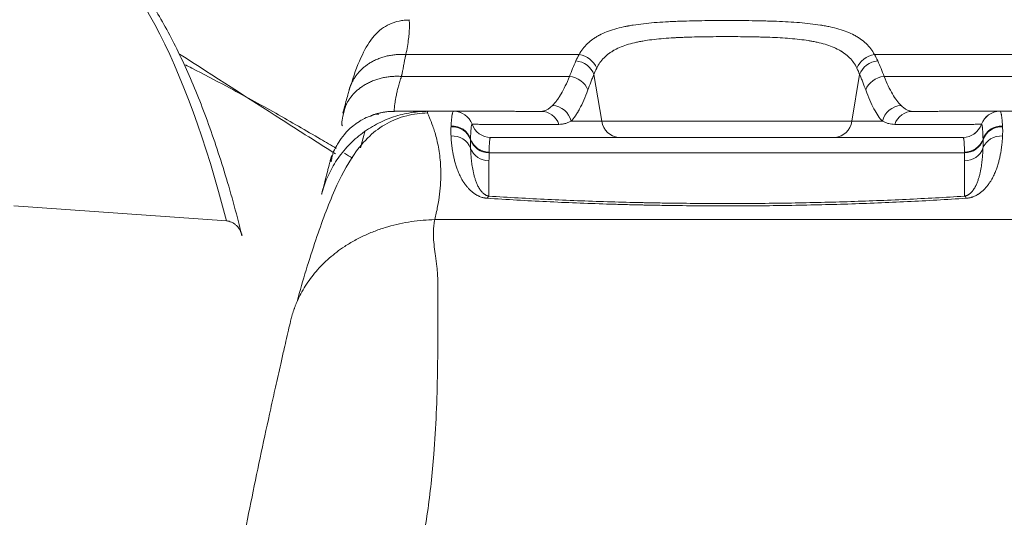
# Model space of a CAD drawing. Header units: millimetres. Extents: x -8 to 594, y 0 to 420.
# Tile 236 of 249: x 504.85 to 512.4, y 138.78 to 142.6. Entities that reach past the tile are written whole.
import ezdxf

# ---------------------------------------------------------------- set-up
doc = ezdxf.new("R2010")
doc.units = ezdxf.units.MM
doc.layers.add('1', color=7, linetype='Continuous', true_color=0xffffff)
doc.styles.add('Calibri', font='txt')
doc.dimstyles.get("Standard").update_dxf_attribs({"dimtxt": 0.18, "dimasz": 0.18, "dimexe": 0.18, "dimexo": 0.0625, "dimgap": 0.09, "dimtad": 0, "dimtih": 1, "dimtoh": 1, "dimdec": 4, "dimzin": 0, "dimdsep": 46, "dimtxsty": 'Standard', "dimcen": 0.09, "dimadec": 0, "dimazin": 0, "dimtfac": 1, "dimtdec": 4, "dimtofl": 0, "dimtmove": 0, "dimatfit": 3, "dimfxl": 0, "dimtolj": 1, "dimtzin": 0, "dimarcsym": 0})

# ---------------------------------------------------------------- blocks, each defined once
blk = doc.blocks.new('_U4')
at = {"layer": '1', "color": 18, "lineweight": 13}
for p, q in [((441.596, 117.4492), (441.596, 177.8884)), ((513.7049, 117.4492), (513.7049, 177.8884)), ((441.596, 175.8884), (471.2154, 175.8884)), ((513.7049, 175.8884), (483.6683, 175.8884))]:
    blk.add_line(p, q, dxfattribs=at)
at = {"layer": '1', "color": 18}
for points in [[(441.596, 175.8884), (445.096, 176.8262), (445.096, 174.9506)], [(513.7049, 175.8884), (510.2049, 174.9506), (510.2049, 176.8262)]]:
    blk.add_solid(points, dxfattribs=at)
at = {"layer": '1', "color": 18, "linetype": 'Continuous', "lineweight": 13, "char_height": 3.5, "attachment_point": 7, "line_spacing_factor": 1.399613, "style": 'Calibri'}
for s, insert in [('\\fCalibri|b0|i0;\\W1.0000;1.44', (472.9009, 172.9048)), ('\\fCalibri|b0|i0;\\W1.0000;DEFLATED TUBE WIDTH', (451.4174, 165.895))]:
    blk.add_mtext(s, dxfattribs=dict(at, insert=insert))

msp = doc.modelspace()

# ---------------------------------------------------------------- linework, layer by layer
at = {"layer": '1', "color": 155, "linetype": 'Continuous', "lineweight": 18}
for p, q in [((507.8366, 142.599), (507.8378, 142.5966)), ((507.7239, 141.9013), (507.7238, 141.8957)), ((512.0882, 141.696), (508.4627, 141.696)), ((504.8054, 141.1705), (506.4358, 141.055))]:
    msp.add_line(p, q, dxfattribs=at)
at = {"layer": '1', "color": 155, "linetype": 'Continuous', "lineweight": 13}
for p, q in [((509.1423, 142.3311), (507.8132, 142.3311)), ((512.7377, 142.3311), (511.4086, 142.3311)), ((507.7788, 142.1636), (509.0686, 142.1636)), ((509.316, 141.8196), (509.2564, 142.1794)), ((511.2945, 142.1794), (511.2349, 141.8196)), ((511.4823, 142.1636), (512.7722, 142.1636)), ((508.4508, 141.5156), (508.4508, 141.2449)), ((512.0997, 141.5776), (508.4512, 141.5776)), ((512.1001, 141.2449), (512.1001, 141.5156))]:
    msp.add_line(p, q, dxfattribs=at)
for centre, major_axis, ratio, start_param, end_param in [((504.1429, 133.4954), (-0.7069, -9.975), 0.27487, 2.450077, 3.011191), ((510.2755, 142.109), (-1.196, 0), 0.580322, 5.95739, 6.029368), ((509.1177, 142.1534), (0.1369, -0.0612), 0.845196, 0.686779, 1.932032), ((509.1423, 142.2012), (0.1296, -0.0755), 0.831542, 0.810065, 2.021628), ((511.4086, 142.2012), (-0.1296, -0.0755), 0.831542, 4.261557, 5.47312), ((511.4332, 142.1534), (-0.1369, -0.0612), 0.845196, 4.351153, 5.596406), ((510.2755, 142.109), (1.196, 0), 0.580322, 0.253817, 0.325795), ((509.0686, 142.0337), (0.1403, -0.053), 0.851016, 0.618321, 1.881702), ((511.4823, 142.0337), (-0.1403, -0.053), 0.851016, 4.401483, 5.664864), ((508.1796, 141.746), (-0.0004, -0.15), 0.999848, 1.913091, 3.143879), ((508.1799, 141.746), (-0.0004, -0.15), 0.999863, 1.913309, 3.144017), ((508.1799, 141.746), (0.0004, 0.15), 0.999862, 5.054893, 6.285602), ((508.8487, 141.7457), (0, 0.15), 0.979051, 5.052437, 6.283397), ((508.9375, 141.7936), (0.1083, -0.1038), 0.95852, 0.963849, 2.31393), ((511.6135, 141.7936), (-0.1083, -0.1038), 0.95852, 3.969255, 5.319336), ((511.7023, 141.7457), (0, 0.15), 0.979051, 6.282974, 7.513933), ((512.371, 141.7461), (-0.0004, 0.15), 0.999863, 6.280761, 7.511548), ((512.3711, 141.7461), (-0.0004, 0.15), 0.999862, 6.280768, 7.511557), ((512.3713, 141.7461), (-0.0004, 0.15), 0.999848, 6.280899, 7.511771), ((510.2755, 141.8196), (1.0219, 0), 0.000043, 3.49288, 5.931898), ((509.4547, 141.8456), (0, -0.15), 0.93893, 4.887047, 6.211381), ((511.0962, 141.8456), (0, 0.15), 0.93893, 3.213397, 4.537731), ((508.1669, 141.6307), (-0.15, 0.0035), 0.977398, 3.489103, 4.785408), ((508.1671, 141.6365), (-0.1499, 0.0045), 0.978515, 3.496308, 4.791019), ((508.4627, 141.846), (-0.0004, -0.15), 0.999863, 5.054822, 6.285782), ((508.4627, 141.846), (0.0033, -0.15), 0.999864, 5.030301, 6.261256), ((512.0882, 141.8461), (-0.0004, 0.15), 0.999863, 3.138996, 4.369742), ((512.0883, 141.8461), (-0.0033, -0.15), 0.999864, 0.02193, 1.252672), ((512.3838, 141.6365), (0.1499, 0.0045), 0.978515, 1.492167, 2.786878), ((512.384, 141.6307), (-0.15, -0.0035), 0.977398, 4.63937, 5.935675), ((508.1687, 141.5623), (0.1496, 0.0103), 0.964064, 0.281211, 1.566179), ((508.4512, 141.724), (0.15, -0.0022), 0.9763, 3.480727, 4.72673), ((508.4513, 141.7299), (0.15, -0.0032), 0.977448, 3.487546, 4.733068), ((512.0996, 141.7299), (-0.15, -0.0032), 0.977448, 1.550117, 2.795639), ((512.0997, 141.724), (-0.15, -0.0022), 0.9763, 1.556456, 2.802458), ((512.3822, 141.5623), (0.1496, -0.0103), 0.964064, 1.575414, 2.860382), ((508.4508, 141.6621), (0.15, 0), 0.976305, 3.489264, 4.712389), ((512.1001, 141.6621), (-0.15, 0), 0.976305, 1.570796, 2.793922), ((508.4508, 141.0985), (0.0096, 0.1497), 0.278561, 0.227267, 0.537299), ((512.1001, 141.0985), (-0.0096, 0.1497), 0.278561, 5.745886, 6.055918), ((510.2755, 141.0644), (10.8045, 0), 0.000043, 1.361924, 1.779669)]:
    msp.add_ellipse(centre, major_axis=major_axis, ratio=ratio, start_param=start_param, end_param=end_param, dxfattribs=at)
at = {"layer": '1', "color": 155, "linetype": 'Continuous', "lineweight": 18}
for centre, major_axis, ratio, start_param, end_param in [((510.2755, 141.8957), (-8.0436, 0), 0.000043, 4.975987, 5.001166), ((510.2755, 141.8957), (-8.0436, 0), 0.000043, 4.423612, 4.448791), ((555.6158, 128.9045), (-49.8, 0), 1, 6.022323, 6.023884)]:
    msp.add_ellipse(centre, major_axis=major_axis, ratio=ratio, start_param=start_param, end_param=end_param, dxfattribs=at)
for points, degree, knots in [([(506.5554, 140.9415), (506.5414, 140.9984), (506.4844, 141.222), (506.3758, 141.5856), (506.2233, 142.009), (506.0572, 142.3835), (505.8777, 142.708), (505.6845, 142.9799), (505.4793, 143.1955), (505.3327, 143.2999), (505.2582, 143.3422)], 3, [0, 0, 0, 0, 0.045426, 0.181479, 0.317799, 0.454517, 0.591712, 0.729387, 0.867116, 1, 1, 1, 1]), ([(507.8377, 142.5965), (507.8246, 142.5965), (507.7987, 142.5952), (507.7464, 142.5869), (507.6838, 142.5656), (507.6206, 142.5268), (507.5427, 142.4523), (507.471, 142.3214), (507.4195, 142.1934), (507.3989, 142.1165)], 3, [0, 0, 0, 0, 0.037802, 0.076286, 0.159128, 0.255307, 0.368534, 0.64959, 1, 1, 1, 1]), ([(507.2735, 141.5694), (507.1372, 141.6557), (506.7483, 141.903), (506.3437, 142.163), (506.0769, 142.3354)], 3, [0, 0, 0, 0, 0.355867, 1, 1, 1, 1]), ([(507.2791, 141.6109), (507.2392, 141.6347), (507.0913, 141.7222), (506.8168, 141.8807), (506.4825, 142.0649), (506.2447, 142.1894), (506.1379, 142.2439), (506.1217, 142.2522)], 3, [0, 0, 0, 0, 0.118917, 0.432202, 0.750631, 0.96228, 1, 1, 1, 1]), ([(507.3291, 141.8812), (507.3324, 141.8932), (507.3401, 141.922), (507.3531, 141.97), (507.3661, 142.0179), (507.3739, 142.0467), (507.3772, 142.0586)], 3, [0, 0, 0, 0, 0.208427, 0.500091, 0.791985, 1, 1, 1, 1]), ([(507.3513, 141.941), (507.3313, 141.8758), (507.3185, 141.8129), (507.3227, 141.7879), (507.3272, 141.785)], 3, [0, 0, 0, 0, 0.70701, 1, 1, 1, 1]), ([(507.7238, 141.8957), (507.7238, 141.8957), (507.7448, 141.8958), (507.7634, 141.8958), (507.7998, 141.8959), (507.8297, 141.8959), (507.877, 141.8959), (507.8951, 141.896), (507.9201, 141.896), (507.9291, 141.896), (507.9446, 141.896), (507.9503, 141.896), (507.9521, 141.896), (507.9592, 141.896), (507.9726, 141.896), (507.9744, 141.896), (507.9847, 141.896), (507.9848, 141.896)], 2, [0, 0, 0, 0.250027, 0.250027, 0.500054, 0.500054, 0.750081, 0.750081, 0.875094, 0.875094, 0.937601, 0.953227, 0.961041, 0.968854, 0.976667, 0.984481, 0.984481, 1, 1, 1]), ([(507.9848, 141.896), (507.9833, 141.8958), (507.9801, 141.8953), (507.9786, 141.8911), (507.9792, 141.8863), (507.98, 141.8832), (507.98, 141.8832)], 3, [0, 0, 0, 0, 0.306634, 0.639811, 0.999736, 1, 1, 1, 1]), ([(508.1799, 141.896), (508.1854, 141.896), (508.1928, 141.896), (508.2071, 141.896), (508.2124, 141.896), (508.2242, 141.896), (508.2306, 141.896), (508.2411, 141.8959), (508.2447, 141.8959), (508.2523, 141.8959), (508.2562, 141.8959), (508.2685, 141.8959), (508.2773, 141.8959), (508.2963, 141.8959), (508.3064, 141.8959), (508.328, 141.8959), (508.3395, 141.8959), (508.3641, 141.8959), (508.3771, 141.8958), (508.3979, 141.8958), (508.405, 141.8958), (508.4197, 141.8958), (508.4273, 141.8958), (508.4429, 141.8958), (508.4509, 141.8958), (508.4675, 141.8958), (508.476, 141.8958), (508.5023, 141.8958), (508.5209, 141.8958), (508.5603, 141.8958), (508.5812, 141.8958), (508.6146, 141.8958), (508.6261, 141.8958), (508.6497, 141.8957), (508.6619, 141.8957), (508.6872, 141.8957), (508.7002, 141.8957), (508.7271, 141.8957), (508.7411, 141.8957), (508.7627, 141.8957), (508.77, 141.8957), (508.785, 141.8957), (508.7926, 141.8957), (508.8159, 141.8957), (508.8319, 141.8957), (508.8487, 141.8957)], 3, [0, 0, 0, 0, 0.125, 0.125, 0.1875, 0.1875, 0.25, 0.25, 0.28125, 0.28125, 0.3125, 0.3125, 0.375, 0.375, 0.4375, 0.4375, 0.5, 0.5, 0.5625, 0.5625, 0.59375, 0.59375, 0.625, 0.625, 0.65625, 0.65625, 0.6875, 0.6875, 0.75, 0.75, 0.8125, 0.8125, 0.84375, 0.84375, 0.875, 0.875, 0.90625, 0.90625, 0.9375, 0.9375, 0.953125, 0.953125, 0.96875, 0.96875, 1, 1, 1, 1]), ([(511.7023, 141.8957), (511.719, 141.8957), (511.735, 141.8957), (511.7583, 141.8957), (511.7659, 141.8957), (511.7809, 141.8957), (511.7882, 141.8957), (511.8099, 141.8957), (511.8238, 141.8957), (511.8507, 141.8957), (511.8637, 141.8957), (511.889, 141.8957), (511.9012, 141.8957), (511.9249, 141.8958), (511.9363, 141.8958), (511.9697, 141.8958), (511.9906, 141.8958), (512.0301, 141.8958), (512.0486, 141.8958), (512.0749, 141.8958), (512.0834, 141.8958), (512.1, 141.8958), (512.108, 141.8958), (512.1236, 141.8958), (512.1312, 141.8958), (512.1459, 141.8958), (512.153, 141.8958), (512.1738, 141.8958), (512.1868, 141.8959), (512.2114, 141.8959), (512.2229, 141.8959), (512.2445, 141.8959), (512.2547, 141.8959), (512.2736, 141.8959), (512.2824, 141.8959), (512.2947, 141.8959), (512.2986, 141.8959), (512.3062, 141.8959), (512.3098, 141.8959), (512.3203, 141.896), (512.3268, 141.896), (512.3385, 141.896), (512.3438, 141.896), (512.3581, 141.896), (512.3656, 141.896), (512.371, 141.896)], 3, [0, 0, 0, 0, 0.03125, 0.03125, 0.046875, 0.046875, 0.0625, 0.0625, 0.09375, 0.09375, 0.125, 0.125, 0.15625, 0.15625, 0.1875, 0.1875, 0.25, 0.25, 0.3125, 0.3125, 0.34375, 0.34375, 0.375, 0.375, 0.40625, 0.40625, 0.4375, 0.4375, 0.5, 0.5, 0.5625, 0.5625, 0.625, 0.625, 0.6875, 0.6875, 0.71875, 0.71875, 0.75, 0.75, 0.8125, 0.8125, 0.875, 0.875, 1, 1, 1, 1]), ([(507.98, 141.8833), (507.9521, 141.8826), (507.897, 141.8786), (507.7836, 141.8563), (507.6507, 141.8008), (507.52, 141.7005), (507.3868, 141.5369), (507.2554, 141.282), (507.113, 140.8957), (507.0225, 140.6009), (506.9785, 140.436)], 3, [0, 0, 0, 0, 0.0301, 0.0615, 0.133345, 0.223631, 0.336161, 0.52247, 0.745874, 1, 1, 1, 1]), ([(507.6018, 141.872), (507.6017, 141.8728), (507.5983, 141.8744), (507.5796, 141.8736), (507.5313, 141.8552), (507.5071, 141.8474), (507.467, 141.8248), (507.4566, 141.8184), (507.449, 141.8137), (507.4413, 141.8085), (507.4301, 141.8009), (507.3838, 141.7665), (507.3268, 141.7055), (507.2609, 141.6008), (507.2521, 141.5649), (507.25, 141.556), (507.2422, 141.5246), (507.2392, 141.5105), (507.2403, 141.5094)], 3, [0, 0, 0, 0, 0.064462, 0.21669, 0.277324, 0.310723, 0.314829, 0.316425, 0.317846, 0.319248, 0.320791, 0.324734, 0.357069, 0.451156, 0.559488, 0.674005, 0.889649, 1, 1, 1, 1]), ([(506.5561, 140.9418), (506.5559, 140.9429), (506.5556, 140.9441), (506.5548, 140.9469), (506.5544, 140.9486), (506.5534, 140.9519), (506.5529, 140.9535), (506.5503, 140.9617), (506.5478, 140.9681), (506.5421, 140.9804), (506.5389, 140.9864), (506.5335, 140.995), (506.5316, 140.9978), (506.5287, 141.002), (506.5276, 141.0033), (506.5255, 141.0061), (506.5245, 141.0074), (506.519, 141.0139), (506.5143, 141.0188), (506.5043, 141.0278), (506.4989, 141.0319), (506.4918, 141.0366), (506.4903, 141.0375), (506.4874, 141.0392), (506.483, 141.0417), (506.4784, 141.0439), (506.4692, 141.048), (506.4628, 141.0501), (506.4545, 141.0522), (506.4529, 141.0526), (506.4495, 141.0532), (506.4478, 141.0535), (506.4427, 141.0544), (506.4393, 141.0547), (506.4358, 141.055)], 3, [0, 0, 0, 0, 0.01941, 0.01941, 0.048251, 0.048251, 0.077092, 0.077092, 0.192455, 0.192455, 0.307819, 0.307819, 0.365501, 0.365501, 0.394341, 0.394341, 0.423182, 0.423182, 0.538546, 0.538546, 0.653909, 0.653909, 0.68275, 0.68275, 0.711591, 0.769273, 0.769273, 0.884636, 0.884636, 0.913477, 0.913477, 0.942318, 0.942318, 1, 1, 1, 1]), ([(506.4632, 138.0708), (506.4747, 138.1323), (506.5073, 138.3065), (506.5636, 138.5962), (506.6554, 139.0526), (506.7334, 139.4199), (506.7943, 139.6968), (506.8127, 139.7796), (506.8323, 139.8671), (506.8534, 139.9606), (506.8736, 140.0493), (506.8937, 140.1367), (506.9116, 140.2142), (506.9226, 140.2614), (506.9278, 140.2837)], 3, [0, 0, 0, 0, 0.082629, 0.233989, 0.385891, 0.691274, 0.72957, 0.767932, 0.806641, 0.845608, 0.889774, 0.923415, 0.963836, 1, 1, 1, 1])]:
    msp.add_open_spline(points, degree=degree, knots=knots, dxfattribs=at)
at = {"layer": '1', "color": 155, "linetype": 'Continuous', "lineweight": 13}
for points, knots in [([(507.8378, 142.5966), (507.8382, 142.5947), (507.8392, 142.5876), (507.8404, 142.5689), (507.8403, 142.5387), (507.8385, 142.501), (507.8338, 142.4525), (507.8263, 142.3972), (507.8175, 142.3527), (507.8132, 142.3311)], [0, 0, 0, 0, 0.11787, 0.27915, 0.413279, 0.567741, 0.707059, 0.857846, 1, 1, 1, 1]), ([(509.1423, 142.3311), (509.1508, 142.3469), (509.1603, 142.3617), (509.1816, 142.3897), (509.1933, 142.4028), (509.219, 142.4275), (509.233, 142.4391), (509.2558, 142.4553), (509.2637, 142.4605), (509.2761, 142.4681), (509.2803, 142.4705), (509.2867, 142.4742), (509.2888, 142.4754), (509.2931, 142.4778), (509.3128, 142.4883), (509.3337, 142.4978), (509.3729, 142.5133), (509.3936, 142.5203), (509.4369, 142.533), (509.4596, 142.5387), (509.4892, 142.5452), (509.4982, 142.547), (509.5074, 142.5488), (509.5135, 142.55), (509.5166, 142.5506), (509.5321, 142.5535), (509.5446, 142.5556), (509.5829, 142.5617), (509.6091, 142.5652), (509.663, 142.5714), (509.6906, 142.5741), (509.7473, 142.5787), (509.7763, 142.5806), (509.8098, 142.5825), (509.8135, 142.5828), (509.821, 142.5832), (509.8248, 142.5834), (509.8361, 142.5839), (509.8587, 142.5851), (509.8815, 142.586), (509.9273, 142.5878), (509.9582, 142.5887), (510.0205, 142.5902), (510.0519, 142.5908), (510.1155, 142.5918), (510.1475, 142.5921), (510.188, 142.5924), (510.1961, 142.5924), (510.2124, 142.5925), (510.2205, 142.5925), (510.2449, 142.5926), (510.261, 142.5926), (510.3095, 142.5926), (510.3416, 142.5925), (510.4056, 142.5921), (510.4374, 142.5918), (510.5007, 142.5908), (510.5322, 142.5902), (510.5792, 142.589), (510.5949, 142.5886), (510.6143, 142.588), (510.6182, 142.5879), (510.626, 142.5876), (510.6377, 142.5872), (510.6492, 142.5868), (510.6875, 142.5853), (510.7175, 142.5839), (510.7762, 142.5805), (510.805, 142.5786), (510.8612, 142.574), (510.8887, 142.5713), (510.9425, 142.5651), (510.9688, 142.5616), (510.9976, 142.557), (511.0008, 142.5565), (511.0072, 142.5554), (511.0166, 142.5538), (511.0384, 142.5499), (511.0565, 142.5463), (511.0918, 142.5386), (511.1144, 142.5329), (511.1574, 142.5203), (511.178, 142.5133), (511.217, 142.4979), (511.2356, 142.4895), (511.2575, 142.4779), (511.264, 142.4744), (511.2704, 142.4707), (511.2746, 142.4682), (511.2766, 142.467), (511.287, 142.4607), (511.2949, 142.4554), (511.3178, 142.4392), (511.3318, 142.4276), (511.3576, 142.4029), (511.3693, 142.3897), (511.3906, 142.3617), (511.4001, 142.3469), (511.4086, 142.3311)], [0, 0, 0, 0, 0.03125, 0.03125, 0.0625, 0.0625, 0.09375, 0.09375, 0.109375, 0.109375, 0.117188, 0.117188, 0.121094, 0.121094, 0.125, 0.15625, 0.15625, 0.1875, 0.1875, 0.21875, 0.21875, 0.226563, 0.230469, 0.230469, 0.234375, 0.234375, 0.25, 0.25, 0.28125, 0.28125, 0.3125, 0.3125, 0.34375, 0.34375, 0.347656, 0.347656, 0.351562, 0.351562, 0.359375, 0.375, 0.375, 0.40625, 0.40625, 0.4375, 0.4375, 0.46875, 0.46875, 0.476562, 0.476562, 0.484375, 0.484375, 0.5, 0.5, 0.53125, 0.53125, 0.5625, 0.5625, 0.59375, 0.59375, 0.609375, 0.609375, 0.613281, 0.613281, 0.617187, 0.625, 0.625, 0.65625, 0.65625, 0.6875, 0.6875, 0.71875, 0.71875, 0.75, 0.75, 0.753906, 0.753906, 0.757812, 0.765625, 0.78125, 0.78125, 0.8125, 0.8125, 0.84375, 0.84375, 0.875, 0.875, 0.882812, 0.886719, 0.886719, 0.890625, 0.890625, 0.90625, 0.90625, 0.9375, 0.9375, 0.96875, 0.96875, 1, 1, 1, 1]), ([(511.2738, 142.2273), (511.2664, 142.2421), (511.2581, 142.2561), (511.2394, 142.2825), (511.229, 142.2949), (511.206, 142.3181), (511.1934, 142.329), (511.1728, 142.3442), (511.1657, 142.3491), (511.1563, 142.355), (511.1545, 142.3561), (511.1507, 142.3585), (511.145, 142.3619), (511.1391, 142.3652), (511.1193, 142.3759), (511.1026, 142.3837), (511.0674, 142.3979), (511.0489, 142.4043), (511.0102, 142.4158), (510.9899, 142.421), (510.9582, 142.428), (510.9474, 142.4302), (510.9309, 142.4333), (510.9254, 142.4343), (510.9169, 142.4357), (510.9141, 142.4362), (510.9084, 142.4372), (510.8829, 142.4413), (510.8567, 142.4449), (510.8091, 142.4504), (510.7848, 142.4527), (510.7352, 142.4568), (510.7099, 142.4585), (510.6584, 142.4615), (510.6322, 142.4627), (510.5988, 142.464), (510.5921, 142.4643), (510.582, 142.4646), (510.5786, 142.4648), (510.5719, 142.465), (510.555, 142.4655), (510.538, 142.466), (510.4973, 142.467), (510.47, 142.4676), (510.4151, 142.4684), (510.3601, 142.469), (510.3046, 142.4692), (510.2628, 142.4692), (510.2488, 142.4692), (510.2278, 142.4691), (510.2208, 142.4691), (510.2068, 142.469), (510.1998, 142.4689), (510.1648, 142.4687), (510.1371, 142.4684), (510.0821, 142.4676), (510.0548, 142.4671), (510.0007, 142.4657), (509.9739, 142.4649), (509.934, 142.4633), (509.9208, 142.4628), (509.901, 142.4618), (509.8911, 142.4614), (509.8813, 142.4608), (509.8747, 142.4605), (509.8715, 142.4603), (509.8421, 142.4586), (509.8166, 142.4569), (509.7667, 142.4528), (509.7423, 142.4504), (509.6946, 142.4449), (509.6714, 142.4418), (509.6373, 142.4364), (509.6261, 142.4344), (509.6096, 142.4313), (509.6041, 142.4302), (509.5932, 142.428), (509.5878, 142.4269), (509.5612, 142.4211), (509.5409, 142.4159), (509.5019, 142.4043), (509.4834, 142.3978), (509.448, 142.3836), (509.4313, 142.3758), (509.4114, 142.365), (509.4075, 142.3628), (509.4018, 142.3594), (509.3999, 142.3582), (509.3961, 142.3559), (509.3867, 142.3501), (509.3778, 142.344), (509.3573, 142.3288), (509.3448, 142.318), (509.3219, 142.2948), (509.3115, 142.2824), (509.2928, 142.2561), (509.2845, 142.2421), (509.2772, 142.2273)], [0, 0, 0, 0, 0.03125, 0.03125, 0.0625, 0.0625, 0.09375, 0.09375, 0.109375, 0.109375, 0.113281, 0.113281, 0.117187, 0.125, 0.125, 0.15625, 0.15625, 0.1875, 0.1875, 0.21875, 0.21875, 0.234375, 0.234375, 0.242187, 0.242187, 0.246094, 0.246094, 0.25, 0.28125, 0.28125, 0.3125, 0.3125, 0.34375, 0.34375, 0.375, 0.375, 0.382813, 0.382813, 0.386719, 0.386719, 0.390625, 0.40625, 0.40625, 0.4375, 0.4375, 0.46875, 0.5, 0.5, 0.515625, 0.515625, 0.523438, 0.523438, 0.53125, 0.53125, 0.5625, 0.5625, 0.59375, 0.59375, 0.625, 0.625, 0.640625, 0.640625, 0.648438, 0.652344, 0.652344, 0.65625, 0.65625, 0.6875, 0.6875, 0.71875, 0.71875, 0.75, 0.75, 0.765625, 0.765625, 0.773438, 0.773438, 0.78125, 0.78125, 0.8125, 0.8125, 0.84375, 0.84375, 0.875, 0.875, 0.882812, 0.882812, 0.886719, 0.886719, 0.890625, 0.90625, 0.90625, 0.9375, 0.9375, 0.96875, 0.96875, 1, 1, 1, 1]), ([(509.0686, 142.1636), (509.0761, 142.1836), (509.084, 142.2036), (509.1003, 142.2435), (509.1088, 142.2634), (509.1177, 142.2833)], [0, 0, 0, 0, 0.5, 0.5, 1, 1, 1, 1]), ([(511.4332, 142.2833), (511.4421, 142.2634), (511.4506, 142.2435), (511.4669, 142.2036), (511.4748, 142.1836), (511.4823, 142.1636)], [0, 0, 0, 0, 0.5, 0.5, 1, 1, 1, 1]), ([(507.7788, 142.1636), (507.7746, 142.1508), (507.7662, 142.1245), (507.7559, 142.0879), (507.7469, 142.0528), (507.7395, 142.0198), (507.7337, 141.9895), (507.7289, 141.9603), (507.7257, 141.9331), (507.7241, 141.9136), (507.724, 141.9044), (507.7239, 141.9017), (507.7239, 141.9013)], [0, 0, 0, 0, 0.088249, 0.180149, 0.27575, 0.375099, 0.478234, 0.585192, 0.720991, 0.874373, 0.981125, 1, 1, 1, 1]), ([(508.9375, 141.9402), (508.9486, 141.9511), (508.9597, 141.9638), (508.9763, 141.986), (508.9818, 141.9939), (508.9887, 142.0044), (508.9901, 142.0065), (508.9929, 142.0108), (508.9942, 142.013), (508.9984, 142.0197), (509.0011, 142.0242), (509.0148, 142.0477), (509.0257, 142.0682), (509.0473, 142.1131), (509.058, 142.1374), (509.0686, 142.1636)], [0, 0, 0, 0, 0.25, 0.25, 0.375, 0.375, 0.40625, 0.40625, 0.4375, 0.4375, 0.5, 0.5, 0.75, 0.75, 1, 1, 1, 1]), ([(509.2564, 142.1794), (509.2522, 142.1695), (509.248, 142.1595), (509.2398, 142.1396), (509.2357, 142.1296), (509.2239, 142.0997), (509.2164, 142.0797), (509.2091, 142.0597)], [0, 0, 0, 0, 0.25, 0.25, 0.5, 0.5, 1, 1, 1, 1]), ([(511.3418, 142.0597), (511.3346, 142.0797), (511.327, 142.0997), (511.3152, 142.1296), (511.3111, 142.1396), (511.3029, 142.1595), (511.2988, 142.1695), (511.2945, 142.1794)], [0, 0, 0, 0, 0.5, 0.5, 0.75, 0.75, 1, 1, 1, 1]), ([(511.4823, 142.1636), (511.493, 142.1373), (511.5037, 142.113), (511.5253, 142.0681), (511.5361, 142.0476), (511.5579, 142.0104), (511.5689, 141.9937), (511.591, 141.9641), (511.6022, 141.9512), (511.6135, 141.9402)], [0, 0, 0, 0, 0.25, 0.25, 0.5, 0.5, 0.75, 0.75, 1, 1, 1, 1]), ([(509.2091, 142.0597), (509.1988, 142.0315), (509.1884, 142.0054), (509.1674, 141.9571), (509.1568, 141.935), (509.1434, 141.9098), (509.1407, 141.9049), (509.1366, 141.8977), (509.1353, 141.8954), (509.1326, 141.8907), (509.1258, 141.8793), (509.119, 141.8687), (509.1028, 141.8449), (509.0919, 141.8312), (509.0809, 141.8196)], [0, 0, 0, 0, 0.25, 0.25, 0.5, 0.5, 0.5625, 0.5625, 0.59375, 0.59375, 0.625, 0.75, 0.75, 1, 1, 1, 1]), ([(511.47, 141.8196), (511.4589, 141.8314), (511.4479, 141.8452), (511.4262, 141.877), (511.4155, 141.895), (511.3942, 141.9349), (511.3836, 141.957), (511.3626, 142.0052), (511.3522, 142.0314), (511.3418, 142.0597)], [0, 0, 0, 0, 0.25, 0.25, 0.5, 0.5, 0.75, 0.75, 1, 1, 1, 1]), ([(508.1597, 141.7831), (508.1608, 141.8019), (508.162, 141.8184), (508.1637, 141.836), (508.1641, 141.8394), (508.1648, 141.8459), (508.1659, 141.8552), (508.1671, 141.8631), (508.1684, 141.8702), (508.1688, 141.8724), (508.1697, 141.8765), (508.171, 141.8822), (508.1724, 141.8866), (508.1753, 141.8937), (508.1774, 141.896), (508.1796, 141.896)], [0, 0, 0, 0, 0.25, 0.25, 0.3125, 0.3125, 0.375, 0.5, 0.5, 0.5625, 0.5625, 0.625, 0.75, 0.75, 1, 1, 1, 1]), ([(508.8487, 141.8957), (508.8565, 141.8957), (508.8642, 141.8966), (508.8791, 141.9003), (508.8864, 141.9031), (508.9009, 141.9106), (508.908, 141.9152), (508.9225, 141.9263), (508.9298, 141.9328), (508.9375, 141.9402)], [0, 0, 0, 0, 0.25, 0.25, 0.5, 0.5, 0.75, 0.75, 1, 1, 1, 1]), ([(511.6135, 141.9402), (511.6211, 141.9328), (511.6284, 141.9263), (511.6429, 141.9152), (511.65, 141.9106), (511.6645, 141.9031), (511.6718, 141.9003), (511.6867, 141.8966), (511.6944, 141.8957), (511.7023, 141.8957)], [0, 0, 0, 0, 0.25, 0.25, 0.5, 0.5, 0.75, 0.75, 1, 1, 1, 1]), ([(512.3713, 141.896), (512.3735, 141.896), (512.3756, 141.8937), (512.3785, 141.8866), (512.3795, 141.8837), (512.3808, 141.8784), (512.3813, 141.8765), (512.3821, 141.8724), (512.3825, 141.8702), (512.3838, 141.8631), (512.3846, 141.8578), (512.3857, 141.849), (512.3861, 141.8459), (512.3868, 141.8394), (512.3872, 141.836), (512.3889, 141.8184), (512.3901, 141.8019), (512.3912, 141.7831)], [0, 0, 0, 0, 0.25, 0.25, 0.375, 0.375, 0.4375, 0.4375, 0.5, 0.5, 0.625, 0.625, 0.6875, 0.6875, 0.75, 0.75, 1, 1, 1, 1]), ([(507.98, 141.8832), (507.9808, 141.8797), (507.9844, 141.8695), (507.9962, 141.8408), (508.019, 141.7862), (508.0481, 141.6959), (508.072, 141.5801), (508.0822, 141.4599), (508.0803, 141.3519), (508.0724, 141.2612), (508.0585, 141.1663), (508.0428, 141.0984), (508.0351, 141.0648)], [0, 0, 0, 0, 0.057242, 0.140075, 0.281632, 0.424342, 0.573821, 0.710428, 0.785345, 0.858506, 0.930016, 1, 1, 1, 1]), ([(509.0809, 141.8196), (509.0727, 141.8156), (509.0646, 141.8121), (509.0488, 141.8061), (509.0411, 141.8036), (509.0295, 141.8006), (509.0256, 141.7998), (509.0179, 141.7983), (509.0141, 141.7977), (509.0025, 141.7962), (508.9948, 141.7957), (508.9871, 141.7957)], [0, 0, 0, 0, 0.25, 0.25, 0.5, 0.5, 0.625, 0.625, 0.75, 0.75, 1, 1, 1, 1]), ([(509.0809, 141.8196), (509.0973, 141.8196), (509.1143, 141.8196), (509.1497, 141.8196), (509.1682, 141.8196), (509.1972, 141.8196), (509.2071, 141.8196), (509.2274, 141.8196), (509.2378, 141.8196), (509.2591, 141.8196), (509.27, 141.8196), (509.2925, 141.8196), (509.3041, 141.8196), (509.316, 141.8196)], [0, 0, 0, 0, 0.25, 0.25, 0.5, 0.5, 0.625, 0.625, 0.75, 0.75, 0.875, 0.875, 1, 1, 1, 1]), ([(511.2349, 141.8196), (511.2468, 141.8196), (511.2584, 141.8196), (511.2809, 141.8196), (511.2918, 141.8196), (511.3132, 141.8196), (511.3235, 141.8196), (511.3438, 141.8196), (511.3537, 141.8196), (511.3827, 141.8196), (511.4012, 141.8196), (511.4366, 141.8196), (511.4536, 141.8196), (511.47, 141.8196)], [0, 0, 0, 0, 0.125, 0.125, 0.25, 0.25, 0.375, 0.375, 0.5, 0.5, 0.75, 0.75, 1, 1, 1, 1]), ([(511.5638, 141.7957), (511.5561, 141.7957), (511.5484, 141.7962), (511.533, 141.7982), (511.5253, 141.7996), (511.5137, 141.8026), (511.5099, 141.8037), (511.5021, 141.8062), (511.4982, 141.8076), (511.4863, 141.8121), (511.4783, 141.8156), (511.47, 141.8196)], [0, 0, 0, 0, 0.25, 0.25, 0.5, 0.5, 0.625, 0.625, 0.75, 0.75, 1, 1, 1, 1]), ([(508.1595, 141.7066), (508.1589, 141.7197), (508.1586, 141.7321), (508.1586, 141.7556), (508.1589, 141.7667), (508.1594, 141.7772)], [0, 0, 0, 0, 0.5, 0.5, 1, 1, 1, 1]), ([(508.321, 141.796), (508.3195, 141.7959), (508.3182, 141.7934), (508.3163, 141.7863), (508.3157, 141.7833), (508.3149, 141.778), (508.3146, 141.7761), (508.3141, 141.7719), (508.3138, 141.7697), (508.3131, 141.7627), (508.3126, 141.7574), (508.312, 141.7486), (508.3118, 141.7455), (508.3114, 141.7391), (508.3112, 141.7357), (508.3103, 141.7182), (508.3097, 141.7018), (508.3092, 141.6832)], [0, 0, 0, 0, 0.25, 0.25, 0.375, 0.375, 0.4375, 0.4375, 0.5, 0.5, 0.625, 0.625, 0.6875, 0.6875, 0.75, 0.75, 1, 1, 1, 1]), ([(508.9871, 141.7957), (508.9704, 141.7957), (508.9544, 141.7957), (508.9313, 141.7957), (508.9237, 141.7957), (508.9088, 141.7957), (508.9015, 141.7957), (508.8799, 141.7957), (508.8661, 141.7957), (508.8392, 141.7957), (508.8263, 141.7957), (508.8011, 141.7957), (508.789, 141.7957), (508.7654, 141.7958), (508.754, 141.7958), (508.7208, 141.7958), (508.7, 141.7958), (508.6607, 141.7958), (508.6422, 141.7958), (508.616, 141.7958), (508.6076, 141.7958), (508.5911, 141.7958), (508.5831, 141.7958), (508.5676, 141.7958), (508.5601, 141.7958), (508.5454, 141.7958), (508.5383, 141.7958), (508.5176, 141.7959), (508.5047, 141.7959), (508.4802, 141.7959), (508.4688, 141.7959), (508.4472, 141.7959), (508.4372, 141.7959), (508.4183, 141.7959), (508.4096, 141.7959), (508.3973, 141.7959), (508.3934, 141.7959), (508.3858, 141.7959), (508.3822, 141.7959), (508.3718, 141.796), (508.3654, 141.796), (508.3537, 141.796), (508.3484, 141.796), (508.3341, 141.796), (508.3267, 141.796), (508.3213, 141.796)], [0, 0, 0, 0, 0.03125, 0.03125, 0.046875, 0.046875, 0.0625, 0.0625, 0.09375, 0.09375, 0.125, 0.125, 0.15625, 0.15625, 0.1875, 0.1875, 0.25, 0.25, 0.3125, 0.3125, 0.34375, 0.34375, 0.375, 0.375, 0.40625, 0.40625, 0.4375, 0.4375, 0.5, 0.5, 0.5625, 0.5625, 0.625, 0.625, 0.6875, 0.6875, 0.71875, 0.71875, 0.75, 0.75, 0.8125, 0.8125, 0.875, 0.875, 1, 1, 1, 1]), ([(512.2296, 141.796), (512.2242, 141.796), (512.2168, 141.796), (512.2025, 141.796), (512.1972, 141.796), (512.1855, 141.796), (512.1791, 141.796), (512.1687, 141.7959), (512.1651, 141.7959), (512.1575, 141.7959), (512.1536, 141.7959), (512.1414, 141.7959), (512.1326, 141.7959), (512.1138, 141.7959), (512.1037, 141.7959), (512.0821, 141.7959), (512.0707, 141.7959), (512.0462, 141.7959), (512.0333, 141.7959), (512.0126, 141.7958), (512.0055, 141.7958), (511.9908, 141.7958), (511.9833, 141.7958), (511.9678, 141.7958), (511.9598, 141.7958), (511.9433, 141.7958), (511.9349, 141.7958), (511.9087, 141.7958), (511.8902, 141.7958), (511.8509, 141.7958), (511.8301, 141.7958), (511.7969, 141.7958), (511.7855, 141.7958), (511.7619, 141.7957), (511.7498, 141.7957), (511.7246, 141.7957), (511.7117, 141.7957), (511.6849, 141.7957), (511.671, 141.7957), (511.6494, 141.7957), (511.6421, 141.7957), (511.6272, 141.7957), (511.6196, 141.7957), (511.5965, 141.7957), (511.5805, 141.7957), (511.5638, 141.7957)], [0, 0, 0, 0, 0.125, 0.125, 0.1875, 0.1875, 0.25, 0.25, 0.28125, 0.28125, 0.3125, 0.3125, 0.375, 0.375, 0.4375, 0.4375, 0.5, 0.5, 0.5625, 0.5625, 0.59375, 0.59375, 0.625, 0.625, 0.65625, 0.65625, 0.6875, 0.6875, 0.75, 0.75, 0.8125, 0.8125, 0.84375, 0.84375, 0.875, 0.875, 0.90625, 0.90625, 0.9375, 0.9375, 0.953125, 0.953125, 0.96875, 0.96875, 1, 1, 1, 1]), ([(512.2417, 141.6832), (512.2412, 141.7018), (512.2406, 141.7182), (512.2397, 141.7357), (512.2395, 141.7391), (512.2391, 141.7455), (512.2385, 141.7547), (512.2378, 141.7627), (512.2371, 141.7697), (512.2368, 141.7719), (512.2363, 141.7761), (512.2355, 141.7818), (512.2346, 141.7863), (512.2327, 141.7934), (512.2314, 141.7959), (512.2299, 141.796)], [0, 0, 0, 0, 0.25, 0.25, 0.3125, 0.3125, 0.375, 0.5, 0.5, 0.5625, 0.5625, 0.625, 0.75, 0.75, 1, 1, 1, 1]), ([(512.3915, 141.7772), (512.3921, 141.7667), (512.3923, 141.7556), (512.3923, 141.7321), (512.392, 141.7197), (512.3914, 141.7066)], [0, 0, 0, 0, 0.5, 0.5, 1, 1, 1, 1]), ([(507.4651, 141.6145), (507.4705, 141.6351), (507.4764, 141.6575), (507.4861, 141.6938), (507.4895, 141.7067), (507.493, 141.7199)], [0, 0, 0, 0, 0.657971, 0.657971, 1, 1, 1, 1]), ([(508.4377, 141.2285), (508.4342, 141.2287), (508.4308, 141.229), (508.4241, 141.2298), (508.4209, 141.2304), (508.4161, 141.2312), (508.4145, 141.2315), (508.4114, 141.2322), (508.4098, 141.2325), (508.4053, 141.2336), (508.4023, 141.2344), (508.3936, 141.2369), (508.3882, 141.2388), (508.3804, 141.2418), (508.3779, 141.2429), (508.3741, 141.2445), (508.3729, 141.245), (508.3705, 141.2462), (508.3693, 141.2467), (508.3634, 141.2496), (508.3589, 141.252), (508.3504, 141.2569), (508.3464, 141.2594), (508.3386, 141.2645), (508.3348, 141.2672), (508.3277, 141.2725), (508.3242, 141.2752), (508.3176, 141.2807), (508.3144, 141.2835), (508.3097, 141.2877), (508.3082, 141.2891), (508.3052, 141.292), (508.3038, 141.2934), (508.2965, 141.3005), (508.2912, 141.3063), (508.2811, 141.3179), (508.2764, 141.3238), (508.2697, 141.3326), (508.2675, 141.3355), (508.2633, 141.3414), (508.2613, 141.3443), (508.2554, 141.3532), (508.2517, 141.359), (508.2446, 141.3707), (508.2413, 141.3766), (508.2319, 141.394), (508.2262, 141.4055), (508.2161, 141.4283), (508.2115, 141.4396), (508.2033, 141.4619), (508.1995, 141.4729), (508.1945, 141.4892), (508.1929, 141.4946), (508.1899, 141.5052), (508.1885, 141.5105), (508.1844, 141.5263), (508.1819, 141.5366), (508.1776, 141.5569), (508.1756, 141.5668), (508.1721, 141.5862), (508.1706, 141.5957), (508.1679, 141.6143), (508.1667, 141.6234), (508.1646, 141.6412), (508.1637, 141.6499), (508.1613, 141.6753), (508.1602, 141.6914), (508.1595, 141.7066)], [0, 0, 0, 0, 0.007812, 0.007812, 0.015625, 0.015625, 0.019531, 0.019531, 0.023437, 0.023437, 0.03125, 0.03125, 0.046875, 0.046875, 0.054687, 0.054687, 0.058594, 0.058594, 0.0625, 0.0625, 0.078125, 0.078125, 0.09375, 0.09375, 0.109375, 0.109375, 0.125, 0.125, 0.140625, 0.140625, 0.148437, 0.148437, 0.15625, 0.15625, 0.1875, 0.1875, 0.21875, 0.21875, 0.234375, 0.234375, 0.25, 0.25, 0.28125, 0.28125, 0.3125, 0.3125, 0.375, 0.375, 0.4375, 0.4375, 0.5, 0.5, 0.53125, 0.53125, 0.5625, 0.5625, 0.625, 0.625, 0.6875, 0.6875, 0.75, 0.75, 0.8125, 0.8125, 0.875, 0.875, 1, 1, 1, 1]), ([(508.3091, 141.6774), (508.3089, 141.6672), (508.3088, 141.6566), (508.3091, 141.6349), (508.3093, 141.6237), (508.3097, 141.6122)], [0, 0, 0, 0, 0.5, 0.5, 1, 1, 1, 1]), ([(508.4627, 141.696), (508.4619, 141.696), (508.4612, 141.6954), (508.4599, 141.693), (508.4592, 141.6913), (508.4583, 141.6877), (508.458, 141.6864), (508.4574, 141.6834), (508.4566, 141.6786), (508.4558, 141.6724), (508.4551, 141.6653), (508.4549, 141.6628), (508.4545, 141.6575), (508.4538, 141.6492), (508.4529, 141.633), (508.4523, 141.6178), (508.4519, 141.6055), (508.4518, 141.6013), (508.4515, 141.5925), (508.4514, 141.588), (508.4513, 141.5833)], [0, 0, 0, 0, 0.125, 0.125, 0.25, 0.25, 0.3125, 0.3125, 0.375, 0.5, 0.5, 0.5625, 0.5625, 0.625, 0.75, 0.875, 0.875, 0.9375, 0.9375, 1, 1, 1, 1]), ([(512.0996, 141.5833), (512.0995, 141.588), (512.0994, 141.5925), (512.0991, 141.6013), (512.099, 141.6055), (512.0986, 141.6178), (512.098, 141.633), (512.0973, 141.6459), (512.0966, 141.6547), (512.0964, 141.6575), (512.096, 141.6628), (512.0958, 141.6653), (512.0951, 141.6724), (512.0946, 141.6765), (512.0938, 141.6818), (512.0935, 141.6834), (512.0929, 141.6864), (512.0926, 141.6877), (512.0911, 141.6936), (512.0897, 141.696), (512.0882, 141.696)], [0, 0, 0, 0, 0.0625, 0.0625, 0.125, 0.125, 0.25, 0.375, 0.375, 0.4375, 0.4375, 0.5, 0.5, 0.625, 0.625, 0.6875, 0.6875, 0.75, 0.75, 1, 1, 1, 1]), ([(512.3914, 141.7066), (512.3907, 141.6914), (512.3896, 141.6753), (512.3873, 141.6499), (512.3863, 141.6412), (512.3848, 141.6278), (512.3842, 141.6233), (512.383, 141.6142), (512.3824, 141.6096), (512.3803, 141.5956), (512.3788, 141.5861), (512.3753, 141.5667), (512.3733, 141.5568), (512.369, 141.5366), (512.3665, 141.5263), (512.3611, 141.5054), (512.3581, 141.4948), (512.3515, 141.4732), (512.3478, 141.4623), (512.3396, 141.4401), (512.335, 141.4288), (512.3249, 141.406), (512.3193, 141.3945), (512.3099, 141.3771), (512.3066, 141.3713), (512.2996, 141.3595), (512.2959, 141.3537), (512.2909, 141.3463), (512.2899, 141.3448), (512.2879, 141.3419), (512.2868, 141.3404), (512.2837, 141.336), (512.2815, 141.333), (512.2749, 141.3242), (512.2701, 141.3183), (512.2601, 141.3067), (512.2548, 141.3009), (512.2433, 141.2896), (512.2372, 141.2839), (512.2272, 141.2757), (512.2238, 141.2729), (512.2166, 141.2675), (512.2128, 141.2649), (512.2079, 141.2616), (512.2069, 141.2609), (512.2049, 141.2597), (512.2039, 141.259), (512.2008, 141.2571), (512.1987, 141.2558), (512.1922, 141.2521), (512.1877, 141.2497), (512.1783, 141.2451), (512.1734, 141.2429), (512.1656, 141.2399), (512.1629, 141.2389), (512.1587, 141.2375), (512.1573, 141.237), (512.1545, 141.2361), (512.153, 141.2357), (512.1457, 141.2336), (512.1397, 141.2321), (512.1301, 141.2304), (512.1269, 141.2299), (512.1202, 141.229), (512.1167, 141.2287), (512.1132, 141.2285)], [0, 0, 0, 0, 0.125, 0.125, 0.1875, 0.1875, 0.21875, 0.21875, 0.25, 0.25, 0.3125, 0.3125, 0.375, 0.375, 0.4375, 0.4375, 0.5, 0.5, 0.5625, 0.5625, 0.625, 0.625, 0.6875, 0.6875, 0.71875, 0.71875, 0.75, 0.75, 0.757812, 0.757812, 0.765625, 0.765625, 0.78125, 0.78125, 0.8125, 0.8125, 0.84375, 0.84375, 0.875, 0.875, 0.890625, 0.890625, 0.90625, 0.90625, 0.910156, 0.910156, 0.914062, 0.914062, 0.921875, 0.921875, 0.9375, 0.9375, 0.953125, 0.953125, 0.960937, 0.960937, 0.964844, 0.964844, 0.96875, 0.96875, 0.984375, 0.984375, 0.992187, 0.992187, 1, 1, 1, 1]), ([(512.2412, 141.6122), (512.2416, 141.6237), (512.2419, 141.6349), (512.2421, 141.6566), (512.242, 141.6672), (512.2418, 141.6774)], [0, 0, 0, 0, 0.5, 0.5, 1, 1, 1, 1]), ([(508.3097, 141.6122), (508.3102, 141.5994), (508.3109, 141.5862), (508.3126, 141.559), (508.3137, 141.545), (508.3165, 141.5163), (508.3182, 141.5015), (508.3214, 141.4789), (508.3225, 141.4712), (508.3251, 141.4557), (508.3266, 141.4479), (508.3297, 141.4321), (508.3315, 141.4241), (508.3353, 141.4079), (508.3374, 141.3997), (508.3421, 141.3833), (508.3447, 141.375), (508.3505, 141.3582), (508.3538, 141.3498), (508.3592, 141.3371), (508.3611, 141.3328), (508.3652, 141.3243), (508.3674, 141.32), (508.372, 141.3115), (508.3745, 141.3072), (508.3798, 141.2987), (508.3827, 141.2944), (508.3874, 141.288), (508.389, 141.2859), (508.3924, 141.2817), (508.3942, 141.2796), (508.3979, 141.2754), (508.3999, 141.2733), (508.404, 141.2692), (508.4062, 141.2672), (508.4109, 141.2632), (508.4134, 141.2612), (508.4175, 141.2583), (508.419, 141.2573), (508.4219, 141.2554), (508.4235, 141.2545), (508.4267, 141.2527), (508.4284, 141.2518), (508.4321, 141.2501), (508.434, 141.2493), (508.4372, 141.2482), (508.4382, 141.2478), (508.4405, 141.2471), (508.4416, 141.2468), (508.4441, 141.2461), (508.4453, 141.2459), (508.4479, 141.2453), (508.4493, 141.2451), (508.4508, 141.2449)], [0, 0, 0, 0, 0.125, 0.125, 0.25, 0.25, 0.375, 0.375, 0.4375, 0.4375, 0.5, 0.5, 0.5625, 0.5625, 0.625, 0.625, 0.6875, 0.6875, 0.75, 0.75, 0.78125, 0.78125, 0.8125, 0.8125, 0.84375, 0.84375, 0.875, 0.875, 0.890625, 0.890625, 0.90625, 0.90625, 0.921875, 0.921875, 0.9375, 0.9375, 0.953125, 0.953125, 0.960938, 0.960938, 0.96875, 0.96875, 0.976563, 0.976563, 0.984375, 0.984375, 0.988281, 0.988281, 0.992188, 0.992188, 0.996094, 0.996094, 1, 1, 1, 1]), ([(512.1001, 141.2449), (512.1016, 141.2451), (512.103, 141.2453), (512.1056, 141.2459), (512.1069, 141.2461), (512.1105, 141.2471), (512.1127, 141.2478), (512.1158, 141.2489), (512.1169, 141.2493), (512.1188, 141.2501), (512.1198, 141.2506), (512.1225, 141.2519), (512.1242, 141.2527), (512.1275, 141.2545), (512.1291, 141.2555), (512.132, 141.2574), (512.1334, 141.2583), (512.1375, 141.2612), (512.14, 141.2632), (512.1436, 141.2662), (512.1447, 141.2673), (512.1469, 141.2693), (512.148, 141.2703), (512.1511, 141.2734), (512.1531, 141.2755), (512.1568, 141.2797), (512.1586, 141.2818), (512.162, 141.286), (512.1636, 141.2881), (512.1683, 141.2945), (512.1711, 141.2988), (512.1765, 141.3073), (512.1789, 141.3116), (512.1824, 141.318), (512.1835, 141.3201), (512.1857, 141.3244), (512.1868, 141.3265), (512.1898, 141.3329), (512.1918, 141.3372), (512.1972, 141.3499), (512.2004, 141.3584), (512.2062, 141.3751), (512.2088, 141.3834), (512.2135, 141.3999), (512.2156, 141.408), (512.2195, 141.4241), (512.2212, 141.4321), (512.2244, 141.4479), (512.2258, 141.4558), (512.2284, 141.4712), (512.2295, 141.4789), (512.2327, 141.5015), (512.2344, 141.5163), (512.2372, 141.545), (512.2383, 141.559), (512.24, 141.5862), (512.2407, 141.5994), (512.2412, 141.6122)], [0, 0, 0, 0, 0.003906, 0.003906, 0.007812, 0.007812, 0.015625, 0.015625, 0.019531, 0.019531, 0.023437, 0.023437, 0.03125, 0.03125, 0.039062, 0.039062, 0.046875, 0.046875, 0.0625, 0.0625, 0.070312, 0.070312, 0.078125, 0.078125, 0.09375, 0.09375, 0.109375, 0.109375, 0.125, 0.125, 0.15625, 0.15625, 0.1875, 0.1875, 0.203125, 0.203125, 0.21875, 0.21875, 0.25, 0.25, 0.3125, 0.3125, 0.375, 0.375, 0.4375, 0.4375, 0.5, 0.5, 0.5625, 0.5625, 0.625, 0.625, 0.75, 0.75, 0.875, 0.875, 1, 1, 1, 1]), ([(507.1664, 141.2602), (507.1665, 141.2604), (507.1666, 141.2609), (507.1675, 141.2646), (507.1691, 141.2709), (507.1714, 141.2796), (507.1737, 141.2887), (507.1752, 141.2945), (507.1759, 141.2972), (507.1786, 141.308), (507.1845, 141.3307), (507.1974, 141.3811), (507.2108, 141.4329), (507.2214, 141.4736), (507.2275, 141.4972), (507.2316, 141.5129), (507.2322, 141.515), (507.2325, 141.516)], [0, 0, 0, 0, 0.004556, 0.009779, 0.015682, 0.023582, 0.031471, 0.039313, 0.047128, 0.062757, 0.125271, 0.250295, 0.50029, 0.629607, 0.750187, 0.878171, 1, 1, 1, 1]), ([(512.1132, 141.2285), (512.0381, 141.2235), (511.9629, 141.2189), (511.8121, 141.2103), (511.7366, 141.2063), (511.5853, 141.199), (511.5095, 141.1957), (511.3577, 141.1896), (511.2816, 141.1869), (511.1292, 141.1821), (510.9766, 141.1779), (510.7469, 141.1733), (510.5164, 141.1705), (510.2851, 141.1696), (510.1304, 141.1701), (509.9754, 141.1713), (509.8978, 141.1722), (509.7812, 141.174), (509.7228, 141.175), (509.6644, 141.1762), (509.6352, 141.1768), (509.6254, 141.177), (509.6059, 141.1774), (509.5572, 141.1785), (509.4891, 141.1803), (509.4309, 141.1819), (509.3921, 141.1831), (509.3726, 141.1837), (509.2757, 141.1867), (509.1985, 141.1894), (509.0447, 141.1956), (508.9681, 141.1989), (508.8155, 141.2063), (508.7395, 141.2103), (508.5881, 141.2189), (508.5128, 141.2235), (508.4377, 141.2285)], [0, 0, 0, 0, 0.0625, 0.0625, 0.125, 0.125, 0.1875, 0.1875, 0.25, 0.25, 0.3125, 0.375, 0.4375, 0.5, 0.5625, 0.5625, 0.625, 0.625, 0.65625, 0.671875, 0.671875, 0.679687, 0.679687, 0.6875, 0.71875, 0.734375, 0.734375, 0.75, 0.75, 0.8125, 0.8125, 0.875, 0.875, 0.9375, 0.9375, 1, 1, 1, 1]), ([(508.4508, 141.2449), (508.5253, 141.2401), (508.6002, 141.2356), (508.7505, 141.2273), (508.8259, 141.2234), (508.9773, 141.2163), (509.0533, 141.213), (509.2057, 141.2071), (509.3587, 141.2018), (509.5128, 141.1977), (509.5998, 141.1957), (509.6095, 141.1955), (509.6288, 141.195), (509.6385, 141.1948), (509.6675, 141.1942), (509.7255, 141.1931), (509.7835, 141.1921), (509.8993, 141.1903), (509.9764, 141.1895), (510.1303, 141.1884), (510.284, 141.1878), (510.5137, 141.1887), (510.7426, 141.1914), (510.9709, 141.1958), (511.1225, 141.1999), (511.2739, 141.2046), (511.3494, 141.2073), (511.5003, 141.2131), (511.5756, 141.2164), (511.7259, 141.2235), (511.801, 141.2273), (511.9508, 141.2356), (512.0255, 141.2401), (512.1001, 141.2449)], [0, 0, 0, 0, 0.0625, 0.0625, 0.125, 0.125, 0.1875, 0.1875, 0.25, 0.3125, 0.3125, 0.320313, 0.320313, 0.328125, 0.328125, 0.34375, 0.375, 0.375, 0.4375, 0.4375, 0.5, 0.5625, 0.625, 0.6875, 0.75, 0.75, 0.8125, 0.8125, 0.875, 0.875, 0.9375, 0.9375, 1, 1, 1, 1]), ([(508.0351, 141.0648), (508.0323, 141.0507), (508.0265, 141.0212), (508.0234, 140.9749), (508.0241, 140.9193), (508.0303, 140.8559), (508.0409, 140.7823), (508.0506, 140.7113), (508.0571, 140.6471), (508.0575, 140.5781), (508.0582, 140.4289), (508.0589, 140.199), (508.0568, 139.8918), (508.0481, 139.5832), (508.0314, 139.2963), (508.0078, 139.0426), (507.981, 138.8208), (507.9563, 138.6718), (507.9442, 138.5981)], [0, 0, 0, 0, 0.018993, 0.039769, 0.062383, 0.093952, 0.125687, 0.161892, 0.188993, 0.210645, 0.251634, 0.381819, 0.501839, 0.629852, 0.751286, 0.836074, 0.918962, 1, 1, 1, 1])]:
    msp.add_open_spline(points, degree=3, knots=knots, dxfattribs=at)
for points, weights in [([(507.3989, 142.1165), (507.5129, 142.3516), (507.8132, 142.3311)], [0.952636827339, 0.810594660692, 1]), ([(507.3532, 141.9448), (507.4718, 142.1842), (507.7788, 142.1636)], [0.949850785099, 0.811469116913, 1]), ([(507.1664, 141.2602), (507.3286, 141.896), (507.9848, 141.896)], [1, 0.789653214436, 1]), ([(507.5422, 141.8621), (507.6299, 141.8957), (507.7238, 141.8957)], [0.915026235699, 0.940620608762, 1]), ([(507.2325, 141.516), (507.2379, 141.5369), (507.2451, 141.5572)], [1, 0.985712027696, 0.973380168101]), ([(506.9785, 140.4361), (507.2449, 141.045), (508.0351, 141.0648)], [0.957690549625, 0.83078335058, 1])]:
    msp.add_rational_spline(points, weights, degree=2, dxfattribs=at)
for points, degree in [([(507.8132, 142.3311), (507.8056, 142.3031), (507.7862, 142.1911), (507.7788, 142.1636)], 2), ([(509.2772, 142.2273), (509.2693, 142.2115), (509.2624, 142.1955), (509.2564, 142.1794)], 3), ([(511.2945, 142.1794), (511.2885, 142.1955), (511.2816, 142.2115), (511.2738, 142.2273)], 3), ([(508.1594, 141.7772), (508.1595, 141.7792), (508.1596, 141.7812), (508.1597, 141.7831)], 3), ([(508.3213, 141.796), (508.3212, 141.796), (508.3211, 141.796), (508.321, 141.796)], 3), ([(508.3213, 141.796), (508.3213, 141.796), (508.3213, 141.796), (508.3213, 141.796)], 3), ([(512.2296, 141.796), (512.2296, 141.796), (512.2296, 141.796), (512.2296, 141.796)], 3), ([(512.2299, 141.796), (512.2298, 141.796), (512.2297, 141.796), (512.2296, 141.796)], 3), ([(512.3912, 141.7831), (512.3913, 141.7812), (512.3914, 141.7792), (512.3915, 141.7772)], 3), ([(508.3092, 141.6832), (508.3092, 141.6813), (508.3091, 141.6793), (508.3091, 141.6774)], 3), ([(512.2418, 141.6774), (512.2418, 141.6793), (512.2418, 141.6813), (512.2417, 141.6832)], 3), ([(508.4513, 141.5833), (508.4513, 141.5814), (508.4513, 141.5795), (508.4512, 141.5776)], 3), ([(512.0997, 141.5776), (512.0997, 141.5795), (512.0996, 141.5814), (512.0996, 141.5833)], 3), ([(508.4512, 141.5776), (508.4509, 141.5569), (508.4508, 141.5363), (508.4508, 141.5156)], 3), ([(512.1001, 141.5156), (512.1001, 141.5363), (512.1, 141.5569), (512.0997, 141.5776)], 3)]:
    msp.add_open_spline(points, degree=degree, dxfattribs=at)
at = {"layer": '1', "color": 155, "linetype": 'Continuous', "lineweight": 18}
for points, weights in [([(507.3772, 142.0586), (507.3853, 142.0885), (507.3989, 142.1165)], [1, 0.972934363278, 0.952636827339]), ([(507.3291, 141.8812), (507.338, 141.9141), (507.3532, 141.9448)], [1, 0.97107888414, 0.949850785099]), ([(506.9278, 140.2837), (506.9461, 140.362), (506.9785, 140.4361)], [1, 0.975822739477, 0.957690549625])]:
    msp.add_rational_spline(points, weights, degree=2, dxfattribs=at)
for points in [[(508.1796, 141.896), (508.1797, 141.896), (508.1798, 141.896), (508.1799, 141.896)], [(508.4627, 141.696), (508.4627, 141.696), (508.4627, 141.696), (508.4627, 141.696)], [(512.0882, 141.696), (512.0882, 141.696), (512.0882, 141.696), (512.0882, 141.696)], [(507.4042, 141.536), (507.3833, 141.5486), (507.3622, 141.5613), (507.3408, 141.5741)]]:
    msp.add_open_spline(points, degree=3, dxfattribs=at)

# ---------------------------------------------------------------- dimensions: what is measured, and where the dimension line sits
at = {"layer": '1', "color": 18, "linetype": 'Continuous', "lineweight": 13}
dim = msp.add_linear_dim(base=(513.7049, 175.8884), p1=(441.596, 117.4492), p2=(513.7049, 117.4492), text=' <> \\P\\fCalibri|b0|i0;\\C18;{\\H1.00x;\\fCalibri|b0|i0;DEFLATED TUBE WIDTH\\fCalibri|b0|i0;}\\C18;', dimstyle='Standard', override={"dimtxt": 3.5, "dimasz": 3.5, "dimexe": 2, "dimexo": 0, "dimgap": 1.5, "dimtih": 0, "dimtoh": 0, "dimdec": 2, "dimlfac": 0.02, "dimdsep": 46, "dimlunit": 2, "dimtxsty": 'Calibri', "dimsah": 1, "dimse1": 0, "dimse2": 0, "dimsd1": 0, "dimsd2": 0, "dimclrd": 18, "dimclre": 18, "dimclrt": 18, "dimtol": 0, "dimtm": -0.1, "dimtfac": 1, "dimtdec": 2, "dimtofl": 1, "dimtmove": 0, "dimlwd": 13, "dimlwe": 13}, dxfattribs=at)
dim.commit()
dim.dimension.update_dxf_attribs({"geometry": '_U4', "text_midpoint": (477.4419, 175.8884), "dimtype": 160})

doc.saveas('drawing.dxf')
